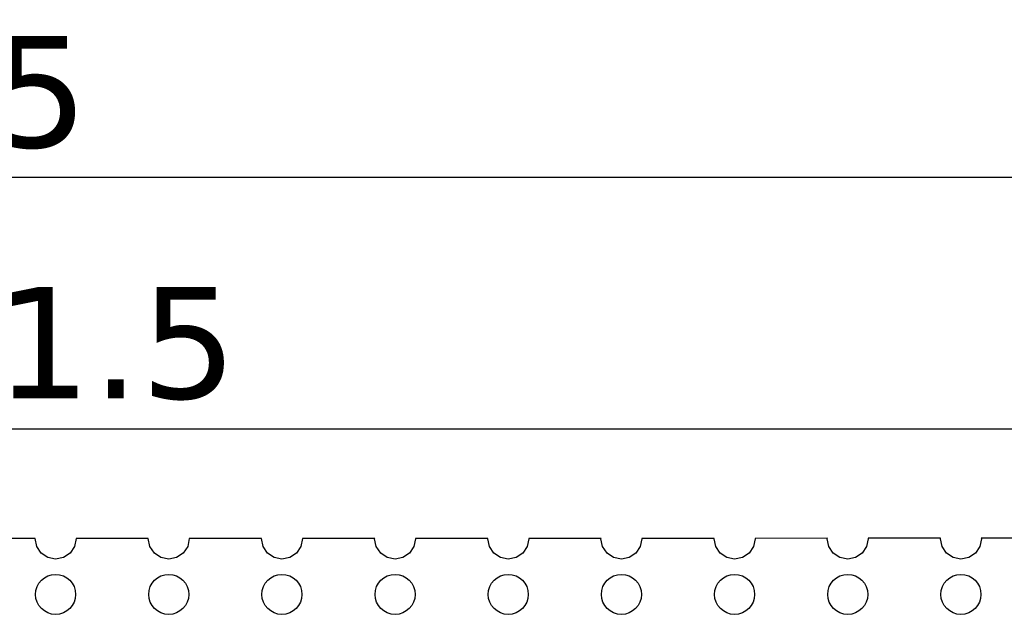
# Model space of a CAD drawing. Header units: millimetres. Extents: x 446.4 to 531.6, y 209.3 to 278.3.
# Tile 46 of 47: x 490.2 to 512.3, y 264.9 to 278.3. Entities that reach past the tile are written whole.
import ezdxf

# ---------------------------------------------------------------- set-up
doc = ezdxf.new("R2010")
doc.units = ezdxf.units.MM
doc.header["$LTSCALE"] = 30.734
doc.header["$PDMODE"] = 3
doc.header["$PDSIZE"] = 0.3125
doc.layers.get('0').update_dxf_attribs({"linetype": 'CONTINUOUS'})
doc.layers.get('Defpoints').update_dxf_attribs({"linetype": 'CONTINUOUS'})
doc.layers.add('dim', color=6, linetype='CONTINUOUS', lineweight=9)
doc.styles.add('Verdana', font='verdana.ttf', dxfattribs={"height": 2.5})
doc.dimstyles.new('aaaaaaaa 3.0', dxfattribs={"dimtxt": 2.5, "dimasz": 1.5, "dimexe": 1.25, "dimexo": 0.625, "dimtad": 1, "dimdec": 1, "dimzin": 9, "dimdsep": 46, "dimtxsty": 'Verdana', "dimcen": 0, "dimazin": 0, "dimtfac": 1, "dimtofl": 0, "dimtmove": 0, "dimatfit": 3, "dimfxl": 1, "dimlwd": 25, "dimlwe": 25, "dimarcsym": 0})

# ---------------------------------------------------------------- blocks, each defined once
blk = doc.blocks.new('*D26')
at = {"layer": 'Defpoints', "color": 0}
for p in [(463.724, 274.797), (463.724, 265.48), (518.734, 265.48)]:
    blk.add_point(p, dxfattribs=at)
at = {"layer": 'dim', "color": 0, "lineweight": 25}
for p, q in [((463.724, 266.105), (463.724, 276.047)), ((518.734, 266.105), (518.734, 276.047)), ((517.234, 274.797), (465.224, 274.797))]:
    blk.add_line(p, q, dxfattribs=at)
at = {"layer": 'dim', "color": 0}
for points in [[(465.224, 275.047), (465.224, 274.547), (463.724, 274.797)], [(517.234, 274.547), (517.234, 275.047), (518.734, 274.797)]]:
    blk.add_solid(points, dxfattribs=at)
at = {"layer": 'dim', "color": 0, "insert": (489.529, 276.698), "char_height": 2.5, "attachment_point": 5, "style": 'Verdana'}
blk.add_mtext('55', dxfattribs=at)
blk = doc.blocks.new('*D29')
at = {"layer": 'Defpoints', "color": 0}
for p in [(516.969, 269.152), (465.499, 264.915), (516.969, 264.915)]:
    blk.add_point(p, dxfattribs=at)
at = {"layer": 'dim', "color": 0, "lineweight": 25}
for p, q in [((465.499, 265.54), (465.499, 270.402)), ((516.969, 265.54), (516.969, 270.402)), ((466.999, 269.152), (515.469, 269.152))]:
    blk.add_line(p, q, dxfattribs=at)
at = {"layer": 'dim', "color": 0}
for points in [[(466.999, 269.402), (466.999, 268.902), (465.499, 269.152)], [(515.469, 268.902), (515.469, 269.402), (516.969, 269.152)]]:
    blk.add_solid(points, dxfattribs=at)
at = {"layer": 'dim', "color": 0, "insert": (491.234, 271.057), "char_height": 2.5, "attachment_point": 5, "style": 'Verdana'}
blk.add_mtext('51.5', dxfattribs=at)

msp = doc.modelspace()

# ---------------------------------------------------------------- linework, layer by layer
at = {"linetype": 'Continuous'}
for p, q in [((490.515, 266.685), (488.894, 266.685)), ((490.55, 266.505), (490.515, 266.685)), ((491.434, 266.685), (491.398, 266.505)), ((493.054, 266.686), (491.434, 266.685)), ((493.09, 266.505), (493.054, 266.686)), ((493.974, 266.686), (493.938, 266.505)), ((495.594, 266.686), (493.974, 266.686)), ((495.63, 266.505), (495.594, 266.686)), ((496.514, 266.686), (496.478, 266.505)), ((498.137, 266.687), (496.514, 266.686)), ((498.135, 266.68), (498.137, 266.687)), ((498.17, 266.505), (498.135, 266.68)), ((499.053, 266.68), (499.018, 266.505)), ((499.052, 266.687), (499.053, 266.68)), ((500.677, 266.687), (499.052, 266.687)), ((500.675, 266.68), (500.677, 266.687)), ((500.71, 266.505), (500.675, 266.68)), ((501.593, 266.68), (501.558, 266.505)), ((503.217, 266.688), (501.592, 266.687)), ((501.592, 266.687), (501.593, 266.68)), ((503.215, 266.68), (503.217, 266.688)), ((503.25, 266.505), (503.215, 266.68)), ((504.133, 266.68), (504.098, 266.505)), ((505.757, 266.688), (504.132, 266.688)), ((504.132, 266.688), (504.133, 266.68)), ((505.755, 266.68), (505.757, 266.688)), ((505.79, 266.505), (505.755, 266.68)), ((506.673, 266.68), (506.638, 266.505)), ((508.297, 266.689), (506.672, 266.688)), ((506.672, 266.688), (506.673, 266.68)), ((508.295, 266.68), (508.297, 266.689)), ((508.33, 266.505), (508.295, 266.68)), ((509.213, 266.68), (509.178, 266.505)), ((510.837, 266.689), (509.211, 266.689)), ((509.211, 266.689), (509.213, 266.68)), ((510.835, 266.68), (510.837, 266.689)), ((510.87, 266.505), (510.835, 266.68)), ((511.753, 266.68), (511.718, 266.505)), ((513.377, 266.69), (511.751, 266.689)), ((511.751, 266.689), (511.753, 266.68)), ((490.65, 266.356), (490.55, 266.505)), ((490.799, 266.256), (490.65, 266.356)), ((491.299, 266.356), (491.15, 266.256)), ((491.398, 266.505), (491.299, 266.356)), ((493.19, 266.356), (493.09, 266.505)), ((493.339, 266.256), (493.19, 266.356)), ((493.839, 266.356), (493.69, 266.256)), ((493.938, 266.505), (493.839, 266.356)), ((495.73, 266.356), (495.63, 266.505)), ((495.879, 266.256), (495.73, 266.356)), ((496.379, 266.356), (496.23, 266.256)), ((496.478, 266.505), (496.379, 266.356)), ((498.27, 266.356), (498.17, 266.505)), ((498.419, 266.256), (498.27, 266.356)), ((498.919, 266.356), (498.77, 266.256)), ((499.018, 266.505), (498.919, 266.356)), ((500.81, 266.356), (500.71, 266.505)), ((500.959, 266.256), (500.81, 266.356)), ((501.459, 266.356), (501.31, 266.256)), ((501.558, 266.505), (501.459, 266.356)), ((503.35, 266.356), (503.25, 266.505)), ((503.499, 266.256), (503.35, 266.356)), ((503.999, 266.356), (503.85, 266.256)), ((504.098, 266.505), (503.999, 266.356)), ((505.89, 266.356), (505.79, 266.505)), ((506.039, 266.256), (505.89, 266.356)), ((506.539, 266.356), (506.39, 266.256)), ((506.638, 266.505), (506.539, 266.356)), ((508.43, 266.356), (508.33, 266.505)), ((508.579, 266.256), (508.43, 266.356)), ((509.079, 266.356), (508.93, 266.256)), ((509.178, 266.505), (509.079, 266.356)), ((510.97, 266.356), (510.87, 266.505)), ((511.119, 266.256), (510.97, 266.356)), ((511.619, 266.356), (511.47, 266.256)), ((511.718, 266.505), (511.619, 266.356)), ((490.974, 266.222), (490.799, 266.256)), ((491.15, 266.256), (490.974, 266.222)), ((493.514, 266.222), (493.339, 266.256)), ((493.69, 266.256), (493.514, 266.222)), ((496.054, 266.222), (495.879, 266.256)), ((496.23, 266.256), (496.054, 266.222)), ((498.594, 266.222), (498.419, 266.256)), ((498.77, 266.256), (498.594, 266.222)), ((501.134, 266.222), (500.959, 266.256)), ((501.31, 266.256), (501.134, 266.222)), ((503.674, 266.222), (503.499, 266.256)), ((503.85, 266.256), (503.674, 266.222)), ((506.214, 266.222), (506.039, 266.256)), ((506.39, 266.256), (506.214, 266.222)), ((508.754, 266.222), (508.579, 266.256)), ((508.93, 266.256), (508.754, 266.222)), ((511.294, 266.222), (511.119, 266.256)), ((511.47, 266.256), (511.294, 266.222))]:
    msp.add_line(p, q, dxfattribs=at)
for centre in [(490.974, 265.43), (493.514, 265.43), (496.054, 265.43), (498.594, 265.43), (501.134, 265.43), (503.674, 265.43), (506.214, 265.43), (508.754, 265.43), (511.294, 265.43)]:
    msp.add_circle(centre, 0.45, dxfattribs=at)

# ---------------------------------------------------------------- dimensions: what is measured, and where the dimension line sits
at = {"layer": 'dim'}
dim = msp.add_linear_dim(base=(463.724, 274.797), p1=(518.734, 265.48), p2=(463.724, 265.48), dimstyle='aaaaaaaa 3.0', dxfattribs=at)
dim.commit()
dim.dimension.update_dxf_attribs({"geometry": '*D26', "text_midpoint": (489.529, 274.797), "dimtype": 160})
dim = msp.add_linear_dim(base=(516.969, 269.152), p1=(465.499, 264.915), p2=(516.969, 264.915), dimstyle='aaaaaaaa 3.0', dxfattribs=at)
dim.commit()
dim.dimension.update_dxf_attribs({"geometry": '*D29', "text_midpoint": (491.234, 271.057)})

doc.saveas('drawing.dxf')
